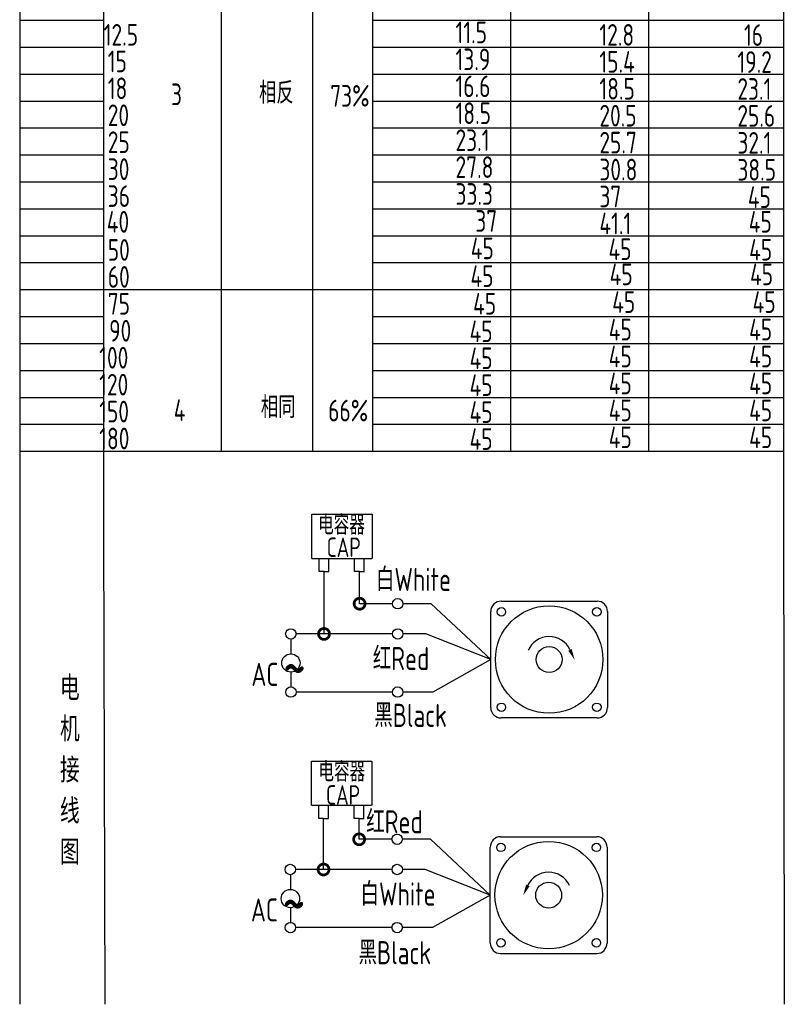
# Model space of a CAD drawing. Header units: inches. Extents: x 331 to 12887, y -474 to 4488.
# Tile 117 of 122: x 11313 to 11660, y 811 to 1257. Entities that reach past the tile are written whole.
import ezdxf

# ---------------------------------------------------------------- set-up
doc = ezdxf.new("R2010")
doc.units = ezdxf.units.IN
doc.header["$LTSCALE"] = 10
doc.header["$MEASUREMENT"] = 0
for name, color, linetype in [('1轮廓实线层', 7, 'Continuous'), ('2细线层', 4, 'Continuous'), ('6文字层', 3, 'Continuous'), ('7标注层', 4, 'Continuous')]:
    doc.layers.add(name, color=color, linetype=linetype)
doc.styles.add('PC_TEXTSTYLE', font='isocp.shx', dxfattribs={"width": 0.8, "bigfont": 'HZFS.SHX'})

# ---------------------------------------------------------------- blocks, each defined once
blk = doc.blocks.new('_DotSmall')
at = {"color": 0, "linetype": 'ByBlock', "const_width": 0.5}
blk.add_lwpolyline([(-0.0625, 0, 1), (0.0625, 0, 1)], format="xyb", close=True, dxfattribs=at)

msp = doc.modelspace()

# ---------------------------------------------------------------- linework, layer by layer
at = {"layer": '1轮廓实线层'}
for p, q in [((11659.12106, 1605.05419), (11659.12106, 1046.39756)), ((11312.93751, 1391.91396), (11312.93751, 1011.32109)), ((11312.93751, 1384.45099), (11312.93751, 990.53189)), ((11312.93751, 1065.29683), (11312.93751, 810.88242)), ((11312.93751, 1046.39755), (11312.93751, 810.88242)), ((11659.12106, 1046.39755), (11659.51117, 810.88243))]:
    msp.add_line(p, q, dxfattribs=at)
at = {"layer": '1轮廓实线层', "color": 4}
for p, q in [((11535.46673, 1333.13898), (11535.46673, 1061.64931)), ((11597.96673, 1333.13898), (11597.96673, 1061.64931))]:
    msp.add_line(p, q, dxfattribs=at)
at = {"layer": '2细线层'}
for p, q in [((11351.09536, 1025.00991), (11351.09536, 1349.80228)), ((11404.41707, 1061.6493), (11404.41707, 1349.80228)), ((11445.8828, 1061.64931), (11445.8828, 1349.80228)), ((11472.96668, 1061.6493), (11472.96668, 1349.80228)), ((11312.93751, 1257.05941), (11351.09536, 1257.05941)), ((11472.96668, 1257.05941), (11659.12106, 1257.05941)), ((11312.93751, 1244.84628), (11351.09536, 1244.84628)), ((11472.96668, 1244.84628), (11659.12106, 1244.84628)), ((11312.93751, 1232.63315), (11351.09536, 1232.63315)), ((11472.96668, 1232.63315), (11659.12106, 1232.63315)), ((11312.93751, 1220.42002), (11351.09536, 1220.42002)), ((11472.96668, 1220.42002), (11659.12106, 1220.42002)), ((11312.93751, 1208.20689), (11351.09536, 1208.20689)), ((11472.96668, 1208.20689), (11659.12106, 1208.20689)), ((11312.93751, 1195.99375), (11351.09536, 1195.99375)), ((11472.96668, 1195.99375), (11659.12106, 1195.99375)), ((11312.93751, 1183.78062), (11351.09536, 1183.78062)), ((11472.96668, 1183.78062), (11659.12106, 1183.78062)), ((11312.93751, 1171.56749), (11351.09536, 1171.56749)), ((11472.96668, 1171.56749), (11659.12106, 1171.56749)), ((11312.93751, 1159.35436), (11351.09536, 1159.35436)), ((11472.96668, 1159.35436), (11659.12106, 1159.35436)), ((11312.93751, 1147.14123), (11351.09536, 1147.14123)), ((11472.96668, 1147.14123), (11659.12106, 1147.14123)), ((11312.93751, 1134.92809), (11472.96668, 1134.92809)), ((11472.96668, 1134.92809), (11659.12106, 1134.92809)), ((11312.93751, 1122.71496), (11351.09536, 1122.71496)), ((11472.96668, 1122.71496), (11659.12106, 1122.71496)), ((11312.93751, 1110.50183), (11351.09536, 1110.50183)), ((11472.96668, 1110.50183), (11659.12106, 1110.50183)), ((11312.93751, 1098.2887), (11351.09536, 1098.2887)), ((11472.96668, 1098.2887), (11659.12106, 1098.2887)), ((11312.93751, 1086.07557), (11351.09536, 1086.07557)), ((11472.96668, 1086.07557), (11659.12106, 1086.07557)), ((11312.93751, 1073.86243), (11351.09536, 1073.86243)), ((11472.96668, 1073.86243), (11659.12106, 1073.86243)), ((11312.93751, 1061.6493), (11351.09536, 1061.6493)), ((11351.09536, 1061.6493), (11659.1211, 1061.64932)), ((11472.96668, 1061.6493), (11659.12106, 1061.6493)), ((11472.96672, 1061.64932), (11659.1211, 1061.64932)), ((11445.41491, 1013.04099), (11445.41491, 1033.06393)), ((11445.41491, 1033.06393), (11472.66304, 1033.06393)), ((11472.66304, 1033.06393), (11472.66304, 1013.04099)), ((11351.65901, 810.88243), (11351.09536, 1025.00991)), ((11445.41491, 1013.04099), (11472.5537, 1013.04099)), ((11448.60926, 1007.04828), (11448.60926, 1013.04099)), ((11453.01039, 1007.04828), (11453.01039, 1013.04099)), ((11464.74521, 1007.06248), (11464.74521, 1013.05519)), ((11469.14634, 1007.06248), (11469.14634, 1013.05519)), ((11450.87341, 1007.04828), (11448.60926, 1007.04828)), ((11450.80982, 1007.04828), (11453.07398, 1007.04828)), ((11450.87341, 978.81734), (11450.87341, 1007.04828)), ((11467.00937, 1007.06248), (11464.74521, 1007.06248)), ((11466.94578, 1007.06248), (11469.20993, 1007.06248)), ((11467.00937, 992.50292), (11467.00937, 1007.121)), ((11481.90916, 992.50292), (11467.00937, 992.50292)), ((11499.40417, 992.50292), (11486.6249, 992.50292)), ((11526.45853, 967.1929), (11499.40417, 992.50292)), ((11481.92011, 978.81734), (11450.87341, 978.81734)), ((11526.45853, 967.1929), (11500.22348, 952.45543)), ((11481.90916, 952.45543), (11438.28077, 952.45543)), ((11500.22348, 952.45543), (11486.6249, 952.45543)), ((11445.25756, 901.12271), (11445.25756, 921.14565)), ((11445.25756, 921.14565), (11472.50569, 921.14565)), ((11472.50569, 921.14565), (11472.50569, 901.12271)), ((11445.25756, 901.12271), (11472.39635, 901.12271)), ((11448.45191, 895.13), (11448.45191, 901.12271)), ((11452.85304, 895.13), (11452.85304, 901.12271)), ((11464.58786, 895.1442), (11464.58786, 901.13691)), ((11468.98899, 895.1442), (11468.98899, 901.13691)), ((11450.71606, 895.13), (11448.45191, 895.13)), ((11450.65247, 872.01036), (11450.65247, 895.13)), ((11450.65247, 895.13), (11452.91663, 895.13)), ((11466.85202, 895.1442), (11464.58786, 895.1442)), ((11466.78843, 895.1442), (11469.05258, 895.1442)), ((11466.78843, 885.69594), (11466.78843, 895.13212)), ((11481.68822, 885.69594), (11466.78843, 885.69594)), ((11499.18323, 885.69594), (11486.40396, 885.69594)), ((11526.2376, 860.38592), (11499.18323, 885.69594)), ((11481.69918, 872.01036), (11450.65247, 872.01036)), ((11526.2376, 860.38592), (11500.00254, 845.64846)), ((11481.68822, 845.64846), (11438.05983, 845.64846)), ((11500.00254, 845.64846), (11486.40396, 845.64846)), ((11530.9426, 833.92028), (11574.46389, 833.92028))]:
    msp.add_line(p, q, dxfattribs=at)
at = {"layer": '2细线层', "color": 4}
for p, q in [((11531.16354, 993.65854), (11574.68482, 993.65854)), ((11526.45853, 945.43225), (11526.45853, 988.95354)), ((11579.38983, 988.95354), (11579.38983, 945.43225)), ((11574.68482, 940.72725), (11531.16354, 940.72725)), ((11533.09074, 940.72725), (11531.16354, 940.72725)), ((11530.9426, 886.85157), (11574.46389, 886.85157)), ((11526.2376, 838.62528), (11526.2376, 882.14657)), ((11579.16889, 882.14657), (11579.16889, 838.62528))]:
    msp.add_line(p, q, dxfattribs=at)
at = {"layer": '2细线层'}
for points in [[(11562.36269, 971.59415, 0, 0, 0), (11562.36269, 971.59415, 1.76438, 0, 0), (11564.47497, 967.06434, 0, 0, 0)], [(11543.26473, 864.78717, 0, 0, 0), (11543.26473, 864.78717, 1.76438, 0, 0), (11541.15245, 860.25737, 0, 0, 0)]]:
    msp.add_lwpolyline(points, format="xyseb", dxfattribs=at)
for centre in [(11484.26703, 992.50292), (11435.81997, 978.81734), (11484.27798, 978.81734), (11435.85886, 952.45543), (11484.26703, 952.45543), (11484.04609, 885.69594), (11435.59903, 872.01036), (11484.05705, 872.01036), (11435.63792, 845.64846), (11484.04609, 845.64846)]:
    msp.add_circle(centre, 2.35787, dxfattribs=at)
at = {"layer": '2细线层', "color": 4}
for centre, radius in [((11552.92418, 967.1929), 24.35769), ((11531.29907, 988.81801), 1.91141), ((11574.54929, 988.81801), 1.91141), ((11552.92418, 967.1929), 5.88125), ((11531.29907, 945.56778), 1.91141), ((11574.54929, 945.56778), 1.91141), ((11552.70324, 860.38592), 24.35769), ((11531.07813, 882.01103), 1.91141), ((11574.32835, 882.01103), 1.91141), ((11552.70324, 860.38592), 5.88125), ((11531.07813, 838.76081), 1.91141), ((11574.32835, 838.76081), 1.91141)]:
    msp.add_circle(centre, radius, dxfattribs=at)
for centre, start, end in [((11531.16354, 988.95354), 90, 180), ((11574.68482, 988.95354), 0, 90), ((11531.16354, 945.43225), 180, 270), ((11574.68482, 945.43225), 270, 0), ((11530.9426, 882.14657), 90, 180), ((11574.46389, 882.14657), 0, 90), ((11530.9426, 838.62528), 180, 270), ((11574.46389, 838.62528), 270, 0)]:
    msp.add_arc(centre, 4.705, start, end, dxfattribs=at)
at = {"layer": '2细线层'}
for centre in [(11552.92418, 967.1929), (11552.70324, 860.38592)]:
    msp.add_arc(centre, 10.41424, 25, 156.2235138, dxfattribs=at)
at = {"layer": '7标注层'}
for p, q in [((11450.87341, 978.81734), (11438.17784, 978.81734)), ((11496.9831, 978.81734), (11486.63585, 978.81734)), ((11526.45853, 967.1929), (11496.9831, 978.81734)), ((11435.84523, 976.4596), (11435.84943, 969.7845)), ((11435.85465, 961.4884), (11435.85886, 954.8133)), ((11450.65247, 872.01036), (11437.9569, 872.01036)), ((11496.76216, 872.01036), (11486.41492, 872.01036)), ((11526.2376, 860.38592), (11496.76216, 872.01036)), ((11435.62429, 869.65263), (11435.62849, 862.97753)), ((11435.63372, 854.68143), (11435.63792, 848.00633))]:
    msp.add_line(p, q, dxfattribs=at)
for centre in [(11435.85204, 965.63645), (11435.6311, 858.82948)]:
    msp.add_circle(centre, 4.14805, dxfattribs=at)

# ---------------------------------------------------------------- block references
at = {"layer": '2细线层'}
for p, xscale, yscale, zscale, rotation in [((11467.00937, 992.50292), 9.936700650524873, 9.936700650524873, 9.936700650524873, 0.0552960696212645), ((11450.87341, 978.81734), 9.936700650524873, 9.936700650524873, 9.936700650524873, 0.0552960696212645), ((11466.78843, 885.69594), 9.93670065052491, 9.93670065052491, 9.93670065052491, 0.05529606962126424), ((11450.65247, 872.01036), 9.93670065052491, 9.93670065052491, 9.93670065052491, 0.05529606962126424)]:
    msp.add_blockref('_DotSmall', p, dxfattribs=dict(at, xscale=xscale, yscale=yscale, zscale=zscale, rotation=rotation))

# ---------------------------------------------------------------- texts
at = {"layer": '6文字层', "style": 'PC_TEXTSTYLE'}
for s, insert, char_height, width, attachment_point in [('{\\C3;                   12.5}', (11265.71498, 1255.36438), 9.8173806, 114.5470827, 1), ('{\\C3;                11.5}', (11438.64299, 1256.43779), 9.8173806, 114.5470827, 1), ('{\\C3;                12.8}', (11503.85183, 1255.3291), 9.8173806, 114.5470827, 1), ('{\\C3;                16}', (11569.38153, 1255.24188), 9.8173806, 114.5470827, 1), ('{\\C3;                   15}', (11267.5425, 1243.30342), 9.8173806, 114.5470827, 1), ('{\\C3;                13.9}', (11438.64299, 1244.22466), 9.8173806, 114.5470827, 1), ('{\\C3;                15.4}', (11503.85183, 1243.11597), 9.8173806, 114.5470827, 1), ('{\\C3;                19.2}', (11566.40514, 1243.01526), 9.8173806, 114.5470827, 1), ('{\\C3;                16.6}', (11438.64299, 1232.01153), 9.8173806, 114.5470827, 1), ('{\\C3;                   18}', (11267.5425, 1231.09028), 9.8173806, 114.5470827, 1), ('{\\C3;     3}', (11359.08953, 1228.35483), 9.8173806, 114.5470827, 1), ('{\\C3;     相反}', (11398.96034, 1229.05122), 9.8173806, 114.5470827, 1), ('{\\C3;  73%}', (11444.71703, 1227.68212), 9.8173806, 114.5470827, 1), ('{\\C3;                18.5}', (11503.85183, 1230.90284), 9.8173806, 114.5470827, 1), ('{\\C3;                23.1}', (11566.40514, 1230.80213), 9.8173806, 114.5470827, 1), ('{\\C3;                   20}', (11267.5425, 1218.87715), 9.8173806, 114.5470827, 1), ('{\\C3;                18.5}', (11438.64299, 1219.79839), 9.8173806, 114.5470827, 1), ('{\\C3;                20.5}', (11503.85183, 1218.68971), 9.8173806, 114.5470827, 1), ('{\\C3;                25.6}', (11566.40514, 1218.589), 9.8173806, 114.5470827, 1), ('{\\C3;                   25}', (11267.5425, 1206.66402), 9.8173806, 114.5470827, 1), ('{\\C3;                23.1}', (11438.64299, 1207.58526), 9.8173806, 114.5470827, 1), ('{\\C3;                25.7}', (11503.85183, 1206.47658), 9.8173806, 114.5470827, 1), ('{\\C3;                32.1}', (11566.40514, 1206.37587), 9.8173806, 114.5470827, 1), ('{\\C3;                   30}', (11267.5425, 1194.45089), 9.8173806, 114.5470827, 1), ('{\\C3;                27.8}', (11438.64299, 1195.37213), 9.8173806, 114.5470827, 1), ('{\\C3;                30.8}', (11503.85183, 1194.26344), 9.8173806, 114.5470827, 1), ('{\\C3;                38.5}', (11566.40514, 1194.16273), 9.8173806, 114.5470827, 1), ('{\\C3;                33.3}', (11438.64299, 1183.159), 9.8173806, 114.5470827, 1), ('{\\C3;                   36}', (11267.5425, 1182.23776), 9.8173806, 114.5470827, 1), ('{\\C3;                37}', (11503.85183, 1182.05031), 9.8173806, 114.5470827, 1), ('{\\C3;                45}', (11571.14754, 1181.75683), 9.8173806, 114.5470827, 1), ('{\\C3;                   40}', (11267.09324, 1170.56891), 9.8173806, 114.5470827, 1), ('{\\C3;                  37}', (11438.64299, 1170.94587), 9.8173806, 114.5470827, 1), ('{\\C3;                41.1}', (11503.85183, 1169.83718), 9.8173806, 114.5470827, 1), ('{\\C3;                45}', (11571.55082, 1170.58261), 9.8173806, 114.5470827, 1), ('{\\C3;                   50}', (11267.5425, 1157.81149), 9.8173806, 114.5470827, 1), ('{\\C3;                45}', (11445.54482, 1158.54118), 9.8173806, 114.5470827, 1), ('{\\C3;                45}', (11507.97431, 1158.14309), 9.8173806, 114.5470827, 1), ('{\\C3;                45}', (11571.73147, 1157.91943), 9.8173806, 114.5470827, 1), ('{\\C3;                   60}', (11267.5425, 1145.59836), 9.8173806, 114.5470827, 1), ('{\\C3;                45}', (11445.43313, 1145.95218), 9.8173806, 114.5470827, 1), ('{\\C3;                45}', (11508.49839, 1146.74521), 9.8173806, 114.5470827, 1), ('{\\C3;                45}', (11572.13476, 1146.74521), 9.8173806, 114.5470827, 1), ('{\\C3;                 45}', (11505.17678, 1134.18625), 9.8173806, 114.5470827, 1), ('{\\C3;                 45}', (11568.81314, 1134.18625), 9.8173806, 114.5470827, 1), ('{\\C3;                   75}', (11267.5425, 1133.38523), 9.8173806, 114.5470827, 1), ('{\\C3;                 45}', (11442.11152, 1133.39322), 9.8173806, 114.5470827, 1), ('{\\C3;                   90}', (11268.14855, 1121.1721), 9.8173806, 114.5470827, 1), ('{\\C3;                45}', (11445.01671, 1120.91482), 9.8173806, 114.5470827, 1), ('{\\C3;                45}', (11508.08196, 1121.70785), 9.8173806, 114.5470827, 1), ('{\\C3;                45}', (11571.71833, 1121.70785), 9.8173806, 114.5470827, 1), ('{\\C3;                  100}', (11268.14855, 1108.95896), 9.8173806, 114.5470827, 1), ('{\\C3;                45}', (11445.01671, 1108.70169), 9.8173806, 114.5470827, 1), ('{\\C3;                45}', (11508.08196, 1109.49472), 9.8173806, 114.5470827, 1), ('{\\C3;                45}', (11571.71833, 1109.49472), 9.8173806, 114.5470827, 1), ('{\\C3;                  120}', (11268.14855, 1096.74583), 9.8173806, 114.5470827, 1), ('{\\C3;                45}', (11445.01403, 1096.48856), 9.8173806, 114.5470827, 1), ('{\\C3;                45}', (11508.07929, 1097.28158), 9.8173806, 114.5470827, 1), ('{\\C3;                45}', (11571.71565, 1097.28158), 9.8173806, 114.5470827, 1), ('{\\C3;     4}', (11360.31522, 1085.19836), 9.8173806, 114.5470827, 1), ('{\\C3;     相同}', (11399.78335, 1086.51161), 9.8173806, 114.5470827, 1), ('{\\C3;   66%}', (11439.2881, 1084.98836), 9.8173806, 114.5470827, 1), ('{\\C3;                45}', (11508.07929, 1085.06845), 9.8173806, 114.5470827, 1), ('{\\C3;                45}', (11571.71565, 1085.06845), 9.8173806, 114.5470827, 1), ('{\\C3;                  150}', (11268.14855, 1084.5327), 9.8173806, 114.5470827, 1), ('{\\C3;                45}', (11445.01403, 1084.27542), 9.8173806, 114.5470827, 1), ('{\\C3;                  180}', (11268.14855, 1072.31957), 9.8173806, 114.5470827, 1), ('{\\C3;                45}', (11445.01403, 1072.06229), 9.8173806, 114.5470827, 1), ('{\\C3;                45}', (11508.07929, 1072.85532), 9.8173806, 114.5470827, 1), ('{\\C3;                45}', (11571.71565, 1072.85532), 9.8173806, 114.5470827, 1), ('\\pi1.1505;电容器', (11447.07312, 1032.64968), 8.823799, 47.4437164, 1), ('\\pi5.9929;CAP', (11446.08481, 1022.52598), 8.823799, 27.1387881, 1), ('白White', (11474.41525, 1008.75134), 10.482673, 36.1201727, 1), ('\\pi0.16814;红Red', (11472.8047, 972.91828), 10.4826732, 26.8098005, 1), ('\\pi0.21555;~', (11432.10555, 973.16659), 21.1982947, 7.2145549, 1), ('\\pi3.9784;AC', (11413.99216, 965.71265), 10.4826732, 18.8587397, 1), ('{\\C3;     电\\P     机\\P     接\\P     线\\P     图}', (11322.90324, 959.80867), 11.1561143, 219.7779631, 2), ('黑Black', (11473.66554, 947.13766), 10.482673, 37.5739989, 1), ('\\pi1.1505;电容器', (11447.17807, 920.68414), 8.823799, 40.8315218, 1), ('\\pi5.9929;CAP', (11445.78188, 910.21729), 8.823799, 27.1387881, 1), ('\\pi0.16814;红Red', (11469.83562, 898.85821), 10.4826732, 26.8098005, 1), ('白White', (11467.40942, 866.12594), 10.482673, 40.5996445, 1), ('\\pi0.21555;~', (11431.88461, 866.35962), 21.1982947, 7.2145549, 1), ('\\pi3.9784;AC', (11413.77122, 858.90568), 10.4826732, 18.8587397, 1), ('黑Black', (11466.50768, 839.52943), 10.482673, 39.3738744, 1)]:
    msp.add_mtext(s, dxfattribs=dict(at, insert=insert, char_height=char_height, width=width, attachment_point=attachment_point))

doc.saveas('drawing.dxf')
